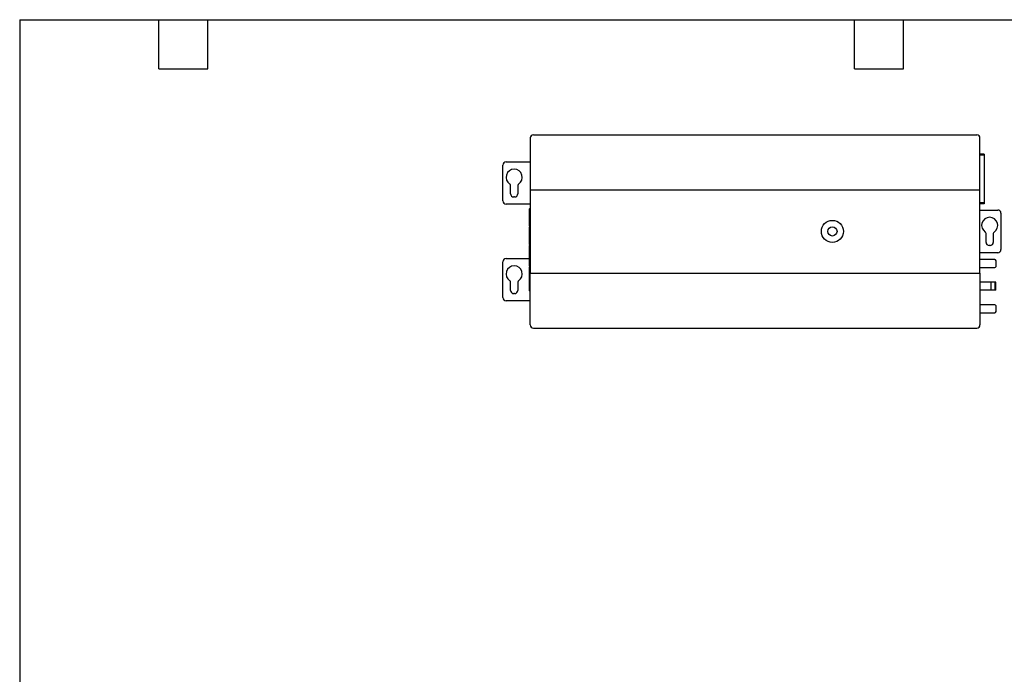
# Paper-space layout 'Sheet1(5)' of a CAD drawing. Header units: millimetres. Extents: x 25 to 1092, y 25 to 838.
# Tile 8 of 9: x 25 to 637, y 432 to 838. Entities that reach past the tile are written whole.
import ezdxf

# ---------------------------------------------------------------- set-up
doc = ezdxf.new("R2010")
doc.units = ezdxf.units.MM
doc.layers.add('TEXT', color=140, linetype='Continuous', lineweight=25)

psp = doc.layouts.new('Sheet1(5)')

# ---------------------------------------------------------------- linework, layer by layer
at = {"ltscale": 4}
for p, q in [((342.33, 764.76), (342.33, 732.67)), ((344.33, 766.76), (619.43, 766.76)), ((621.43, 732.67), (621.43, 764.76)), ((624.12, 754.8), (621.43, 754.8)), ((624.12, 754.1), (621.43, 754.1)), ((624.12, 754.8), (624.12, 754.1)), ((624.12, 754.1), (624.12, 724.5)), ((325.33, 725.65), (325.33, 747.86)), ((327.33, 749.86), (342.33, 749.86)), ((330.08, 730.15), (330.08, 735.31)), ((334.58, 735.31), (334.58, 730.15)), ((332.58, 728.15), (332.08, 728.15)), ((342.33, 732.67), (342.33, 680.85)), ((342.33, 732.67), (621.43, 732.67)), ((621.43, 680.85), (621.43, 732.67)), ((342.33, 723.65), (327.33, 723.65)), ((624.12, 724.5), (621.43, 724.5)), ((624.12, 723.8), (621.43, 723.8)), ((624.12, 724.5), (624.12, 723.8)), ((341.73, 718.11), (341.73, 720.73)), ((341.93, 720.73), (341.73, 720.73)), ((341.73, 718.11), (341.93, 718.11)), ((341.73, 712.71), (341.73, 718.11)), ((341.93, 720.93), (341.93, 720.73)), ((341.93, 720.93), (342.33, 720.93)), ((341.93, 720.73), (341.93, 718.11)), ((342.33, 720.73), (341.93, 720.73)), ((341.93, 718.11), (341.93, 717.91)), ((341.93, 718.11), (342.33, 718.11)), ((341.93, 717.91), (342.33, 717.91)), ((341.93, 712.91), (341.93, 717.91)), ((621.43, 720.04), (632.43, 720.04)), ((634.43, 718.04), (634.43, 695.47)), ((341.73, 710.09), (341.73, 712.71)), ((341.93, 712.71), (341.73, 712.71)), ((341.73, 710.09), (341.93, 710.09)), ((341.73, 706.68), (341.73, 709.3)), ((341.93, 709.3), (341.73, 709.3)), ((341.93, 712.91), (341.93, 712.71)), ((342.33, 712.91), (341.93, 712.91)), ((341.93, 712.71), (341.93, 710.09)), ((342.33, 712.71), (341.93, 712.71)), ((341.93, 710.09), (341.93, 709.89)), ((342.33, 710.09), (341.93, 710.09)), ((342.33, 709.89), (341.93, 709.89)), ((341.93, 709.5), (341.93, 709.3)), ((341.93, 709.5), (342.33, 709.5)), ((341.93, 709.3), (341.93, 706.68)), ((342.33, 709.3), (341.93, 709.3)), ((341.73, 706.68), (341.93, 706.68)), ((341.73, 701.28), (341.73, 706.68)), ((341.93, 706.68), (341.93, 706.48)), ((341.93, 706.68), (342.33, 706.68)), ((341.93, 706.48), (342.33, 706.48)), ((341.93, 701.48), (341.93, 706.48)), ((625.18, 699.97), (625.18, 705.48)), ((629.68, 705.49), (629.68, 699.97)), ((341.73, 698.66), (341.73, 701.28)), ((341.93, 701.28), (341.73, 701.28)), ((341.73, 698.66), (341.93, 698.66)), ((341.73, 693.96), (341.73, 697.96)), ((341.93, 697.96), (341.73, 697.96)), ((341.93, 701.48), (341.93, 701.28)), ((342.33, 701.48), (341.93, 701.48)), ((341.93, 701.28), (341.93, 698.66)), ((342.33, 701.28), (341.93, 701.28)), ((341.93, 698.66), (341.93, 698.46)), ((342.33, 698.66), (341.93, 698.66)), ((342.33, 698.46), (341.93, 698.46)), ((341.93, 698.16), (341.93, 697.96)), ((341.93, 698.16), (342.33, 698.16)), ((341.93, 697.96), (341.93, 693.96)), ((342.33, 697.96), (341.93, 697.96)), ((627.68, 697.97), (627.18, 697.97)), ((341.73, 693.96), (341.93, 693.96)), ((341.73, 689.24), (341.73, 693.96)), ((341.93, 693.96), (341.93, 693.76)), ((341.93, 693.96), (342.33, 693.96)), ((342.33, 693.76), (341.93, 693.76)), ((341.93, 689.44), (341.93, 693.76)), ((632.43, 693.47), (621.43, 693.47)), ((325.33, 665.65), (325.33, 687.86)), ((327.33, 689.86), (341.73, 689.86)), ((341.73, 685.24), (341.73, 689.24)), ((341.93, 689.24), (341.73, 689.24)), ((341.73, 685.24), (341.93, 685.24)), ((341.73, 680.61), (341.73, 684.61)), ((341.73, 684.61), (341.93, 684.61)), ((341.93, 689.44), (341.93, 689.24)), ((342.33, 689.44), (341.93, 689.44)), ((341.93, 689.24), (341.93, 685.24)), ((342.33, 689.24), (341.93, 689.24)), ((341.93, 685.24), (341.93, 685.04)), ((342.33, 685.24), (341.93, 685.24)), ((342.33, 685.04), (341.93, 685.04)), ((341.93, 684.81), (341.93, 684.61)), ((341.93, 684.81), (342.33, 684.81)), ((341.93, 684.61), (341.93, 680.61)), ((341.93, 684.61), (342.33, 684.61)), ((630.58, 689.26), (621.43, 689.26)), ((631.38, 685.06), (631.38, 688.46)), ((341.73, 680.61), (341.93, 680.61)), ((341.73, 673.81), (341.73, 680.61)), ((341.93, 680.61), (341.93, 680.41)), ((341.93, 680.61), (342.33, 680.61)), ((342.33, 680.41), (341.93, 680.41)), ((341.93, 674.01), (341.93, 680.41)), ((342.33, 680.85), (621.43, 680.85)), ((342.33, 648.76), (342.33, 680.85)), ((621.43, 684.26), (630.58, 684.26)), ((621.43, 680.85), (621.43, 648.76)), ((330.08, 670.15), (330.08, 675.31)), ((334.58, 675.31), (334.58, 670.15)), ((341.73, 669.81), (341.73, 673.81)), ((341.93, 673.81), (341.73, 673.81)), ((341.93, 674.01), (341.93, 673.81)), ((341.93, 674.01), (342.33, 674.01)), ((341.93, 673.81), (341.93, 669.81)), ((342.33, 673.81), (341.93, 673.81)), ((628.43, 675.24), (621.43, 675.24)), ((628.43, 670.28), (628.43, 675.24)), ((630.81, 675.24), (628.43, 675.24)), ((630.81, 670.28), (630.81, 675.24)), ((631.25, 675.24), (630.81, 675.24)), ((631.25, 670.28), (631.25, 675.24)), ((332.58, 668.15), (332.08, 668.15)), ((341.73, 669.81), (341.93, 669.81)), ((341.93, 669.81), (341.93, 669.61)), ((341.93, 669.81), (342.33, 669.81)), ((342.33, 669.61), (341.93, 669.61)), ((628.43, 670.28), (621.43, 670.28)), ((630.81, 670.28), (628.43, 670.28)), ((631.25, 670.28), (630.81, 670.28)), ((342.33, 663.65), (327.33, 663.65)), ((630.58, 661.26), (621.43, 661.26)), ((631.38, 657.06), (631.38, 660.46)), ((621.43, 656.26), (630.58, 656.26)), ((344.33, 646.76), (619.43, 646.76))]:
    psp.add_line(p, q, dxfattribs=at)
at = {"ltscale": 16}
for radius in [6.87, 2.85]:
    psp.add_circle((529.83, 706.76), radius, dxfattribs=at)
for centre, radius, start, end in [((344.33, 764.76), 2, 90, 180), ((619.43, 764.76), 2, 0, 90), ((327.33, 747.86), 2, 90, 180), ((332.33, 740.36), 5, 302.89262, 237.08151), ((329.05, 735.31), 1.02, 359.99738, 57.08413), ((335.6, 735.31), 1.02, 122.88999, 180.00263), ((332.08, 730.15), 2, 180, 270), ((332.58, 730.15), 2, 270, 360), ((327.33, 725.65), 2, 180, 270), ((341.93, 720.73), 0.2, 90, 180), ((341.93, 718.11), 0.2, 180, 270), ((627.43, 710.54), 5, 302.88745, 237.08151), ((632.43, 718.04), 2, 0, 90), ((341.93, 712.71), 0.2, 90, 180), ((341.93, 710.09), 0.2, 180, 270), ((341.93, 709.3), 0.2, 90, 180), ((341.93, 706.68), 0.2, 180, 270), ((624.16, 705.48), 1.02, 359.99738, 57.08413), ((630.7, 705.49), 1.02, 122.88482, 180.00263), ((341.93, 701.28), 0.2, 90, 180), ((341.93, 698.66), 0.2, 180, 270), ((341.93, 697.96), 0.2, 90, 180), ((627.18, 699.97), 2, 180, 270), ((627.68, 699.97), 2, 270, 360), ((341.93, 693.96), 0.2, 180, 270), ((632.43, 695.47), 2, 270, 0), ((327.33, 687.86), 2, 90, 180), ((332.33, 680.36), 5, 302.88745, 237.08151), ((341.93, 689.24), 0.2, 90, 180), ((341.93, 685.24), 0.2, 180, 270), ((341.93, 684.61), 0.2, 90, 180), ((341.93, 680.61), 0.2, 180, 270), ((329.05, 675.31), 1.02, 359.99738, 57.08413), ((335.6, 675.31), 1.02, 122.88482, 180.00263), ((341.93, 673.81), 0.2, 90, 180), ((332.08, 670.15), 2, 180, 270), ((332.58, 670.15), 2, 270, 360), ((341.93, 669.81), 0.2, 180, 270), ((327.33, 665.65), 2, 180, 270), ((344.33, 648.76), 2, 180, 270), ((619.43, 648.76), 2, 270, 0)]:
    psp.add_arc(centre, radius, start, end, dxfattribs=at)
for centre, major_axis, start_param, end_param in [((630.58, 688.46), (-0.567, -0.567), 2.357564, 3.925621), ((630.58, 685.06), (0.567, -0.567), 5.499157, 7.067214), ((630.58, 660.46), (-0.567, -0.567), 2.357564, 3.925621), ((630.58, 657.06), (0.567, -0.567), 5.499157, 7.067214)]:
    psp.add_ellipse(centre, major_axis=major_axis, ratio=0.997265, start_param=start_param, end_param=end_param, dxfattribs=at)
at = {"layer": 'TEXT', "ltscale": 4}
for p, q in [((25.4, 838.2), (1092.2, 838.2)), ((25.4, 838.2), (25.4, 25.4)), ((111.76, 807.72), (111.76, 838.2)), ((142.24, 807.72), (142.24, 838.2)), ((543.56, 807.72), (543.56, 838.2)), ((574.04, 807.72), (574.04, 838.2)), ((111.76, 807.72), (142.24, 807.72)), ((543.56, 807.72), (574.04, 807.72))]:
    psp.add_line(p, q, dxfattribs=at)

doc.saveas('drawing.dxf')
